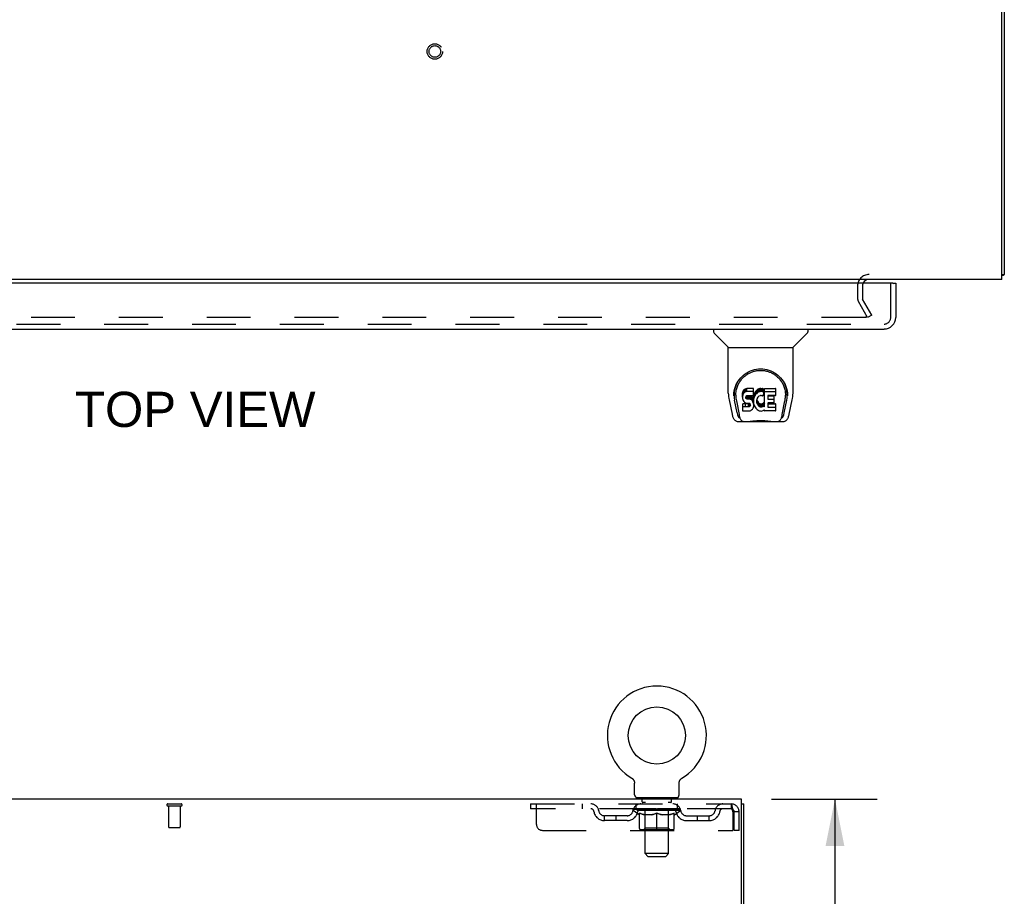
# Model space of a CAD drawing. Header units: inches. Extents: x 0 to 170, y 0 to 110.
# Tile 9 of 14: x 65 to 86, y 73 to 91. Entities that reach past the tile are written whole.
import ezdxf

# ---------------------------------------------------------------- set-up
doc = ezdxf.new("R2010")
doc.units = ezdxf.units.IN
doc.header["$LTSCALE"] = 9.35
doc.header["$MEASUREMENT"] = 0
doc.linetypes.add('HIDDEN', pattern=[0.2, 0.1, -0.1])
doc.layers.get('0').update_dxf_attribs({"linetype": 'CONTINUOUS'})
for name, color, linetype in [('DEFAULT_2', 8, 'HIDDEN'), ('DIMENSIONS', 7, 'CONTINUOUS'), ('DOOR_ASSEMBLY', 7, 'CONTINUOUS')]:
    doc.layers.add(name, color=color, linetype=linetype)
doc.styles.get("Standard").update_dxf_attribs({"font": 'arial.ttf'})
doc.dimstyles.new('DIMSTYLE_1', dxfattribs={"dimtxt": 0.75, "dimasz": 1, "dimexe": 0.09, "dimexo": 0.07, "dimgap": 0.0375, "dimtad": 0, "dimtih": 1, "dimtoh": 1, "dimzin": 4, "dimdsep": 46, "dimtxsty": 'Standard', "dimblk": '_FILLED', "dimblk1": '_FILLED', "dimblk2": '_FILLED', "dimcen": 0.09, "dimadec": 3, "dimazin": 1, "dimtfac": 1, "dimtdec": 3, "dimtofl": 0, "dimtmove": 0, "dimatfit": 3, "dimldrblk": '_FILLED', "dimfxl": 0, "dimtolj": 1, "dimtzin": 4, "dimarcsym": 0})

# ---------------------------------------------------------------- blocks, each defined once
blk = doc.blocks.new('_FILLED')
at = {"color": 0, "linetype": 'ByBlock'}
blk.add_solid([(0, 0), (-1, 0.2), (-1, -0.2)], dxfattribs=at)
blk = doc.blocks.new('*D9')
at = {"layer": 'DIMENSIONS', "color": 2, "linetype": 'Continuous'}
for p, q in [((80.899, 74.726), (83.149, 74.726)), ((82.249, 74.726), (82.249, 70.539)), ((82.249, 64.851), (82.249, 69.039)), ((79.511, 64.851), (83.149, 64.851))]:
    blk.add_line(p, q, dxfattribs=at)
for p, rotation in [((82.249, 74.726), 90), ((82.249, 64.851), 270)]:
    blk.add_blockref('_FILLED', p, dxfattribs=dict(at, rotation=rotation))
at = {"layer": 'DIMENSIONS', "color": 2, "linetype": 'Continuous', "insert": (82.249, 70.164), "char_height": 0.75, "width": 2.0381, "attachment_point": 2, "line_spacing_factor": 0.9}
blk.add_mtext('9.88', dxfattribs=at)

msp = doc.modelspace()

# ---------------------------------------------------------------- linework, layer by layer
at = {"color": 3, "linetype": 'Continuous'}
for p, q in [((85.803, 85.796), (85.803, 103.684)), ((85.855, 103.55), (85.855, 85.9)), ((85.803, 85.796), (51.657, 85.796)), ((80.259, 74.726), (46.113, 74.726)), ((80.259, 71.39), (80.259, 74.726)), ((80.311, 6.83), (80.311, 74.622))]:
    msp.add_line(p, q, dxfattribs=at)
at = {"color": 7, "linetype": 'Continuous'}
for p, q in [((85.803, 85.9), (85.855, 85.9)), ((77.921, 75.173), (77.921, 75.173)), ((77.921, 75.173), (77.924, 75.171)), ((77.924, 75.171), (77.928, 75.168)), ((77.928, 75.168), (77.931, 75.166)), ((77.931, 75.166), (77.935, 75.163)), ((77.935, 75.163), (77.938, 75.16)), ((77.938, 75.16), (77.941, 75.158)), ((77.941, 75.158), (77.945, 75.155)), ((77.945, 75.155), (77.948, 75.151)), ((77.948, 75.151), (77.951, 75.148)), ((77.951, 75.148), (77.953, 75.145)), ((77.953, 75.145), (77.956, 75.142)), ((77.956, 75.142), (77.959, 75.138)), ((77.959, 75.138), (77.961, 75.134)), ((77.961, 75.135), (77.963, 75.131)), ((77.963, 75.131), (77.966, 75.127)), ((77.966, 75.127), (77.968, 75.123)), ((77.968, 75.123), (77.97, 75.119)), ((77.97, 75.119), (77.972, 75.115)), ((77.971, 75.115), (77.973, 75.111)), ((77.973, 75.111), (77.975, 75.107)), ((77.975, 75.107), (77.976, 75.103)), ((77.976, 75.103), (77.977, 75.099)), ((77.977, 75.099), (77.978, 75.095)), ((77.978, 75.095), (77.979, 75.091)), ((77.979, 75.091), (77.98, 75.086)), ((77.982, 74.816), (77.982, 75.065)), ((78.932, 75.065), (78.932, 75.069)), ((78.932, 74.816), (78.932, 75.065)), ((78.934, 75.086), (78.935, 75.091)), ((78.935, 75.095), (78.937, 75.099)), ((78.935, 75.091), (78.935, 75.095)), ((78.937, 75.099), (78.938, 75.103)), ((78.938, 75.103), (78.939, 75.107)), ((78.939, 75.107), (78.941, 75.111)), ((78.941, 75.111), (78.942, 75.115)), ((78.942, 75.115), (78.944, 75.119)), ((78.944, 75.119), (78.946, 75.123)), ((78.946, 75.123), (78.948, 75.127)), ((78.948, 75.127), (78.95, 75.131)), ((78.95, 75.131), (78.953, 75.135)), ((78.953, 75.134), (78.955, 75.138)), ((78.955, 75.138), (78.958, 75.142)), ((78.958, 75.142), (78.961, 75.145)), ((78.961, 75.145), (78.963, 75.148)), ((78.963, 75.148), (78.966, 75.151)), ((78.966, 75.151), (78.969, 75.155)), ((78.969, 75.155), (78.972, 75.158)), ((78.972, 75.158), (78.976, 75.16)), ((78.976, 75.16), (78.979, 75.163)), ((78.979, 75.163), (78.983, 75.166)), ((78.982, 75.166), (78.986, 75.168)), ((78.986, 75.168), (78.99, 75.171)), ((78.986, 75.168), (78.988, 75.169)), ((78.99, 75.171), (78.993, 75.173)), ((78.993, 75.173), (78.993, 75.173)), ((78.019, 74.756), (78.019, 74.726)), ((78.894, 74.756), (78.019, 74.756)), ((78.894, 74.756), (78.894, 74.726)), ((80.259, 74.622), (80.311, 74.622))]:
    msp.add_line(p, q, dxfattribs=at)
at = {"color": 3, "linetype": 'Continuous'}
for points in [[(85.803, 85.881), (85.805, 85.881), (85.809, 85.882), (85.813, 85.883), (85.816, 85.884), (85.82, 85.885)], [(85.82, 85.885), (85.827, 85.886), (85.831, 85.887), (85.834, 85.888), (85.837, 85.888), (85.84, 85.889), (85.842, 85.89), (85.845, 85.891), (85.847, 85.892), (85.849, 85.893), (85.85, 85.893), (85.852, 85.894), (85.853, 85.896), (85.854, 85.897), (85.854, 85.898), (85.855, 85.899), (85.855, 85.9)]]:
    msp.add_lwpolyline(points, dxfattribs=at)
at = {"color": 7, "linetype": 'Continuous'}
for points in [[(77.98, 75.086), (77.981, 75.082), (77.981, 75.078), (77.982, 75.074), (77.982, 75.069), (77.982, 75.065)], [(77.982, 75.074), (77.982, 75.069), (77.982, 75.065)], [(78.932, 75.069), (78.932, 75.074), (78.933, 75.078), (78.933, 75.082), (78.934, 75.086)], [(78.932, 75.069), (78.932, 75.074), (78.933, 75.078), (78.933, 75.082), (78.934, 75.086)]]:
    msp.add_lwpolyline(points, dxfattribs=at)
msp.add_circle((78.457, 76.08), 0.609, dxfattribs=at)
at = {"color": 3, "linetype": 'Continuous'}
msp.add_arc((82.976, 85.654), 0.142, 90, 153.5225, dxfattribs=at)
at = {"color": 7, "linetype": 'Continuous'}
for centre, radius, start, end in [((78.457, 76.08), 1.054, 300.3993, 239.6007), ((78.042, 74.816), 0.06, 180, 270), ((78.872, 74.816), 0.06, 270, 360)]:
    msp.add_arc(centre, radius, start, end, dxfattribs=at)
at = {"layer": 'DEFAULT_2', "color": 8, "linetype": 'HIDDEN'}
for p, q in [((82.73, 85.654), (82.73, 85.392)), ((82.834, 85.654), (82.834, 85.392)), ((83.034, 85.036), (82.838, 85.376)), ((82.944, 84.984), (82.748, 85.324)), ((82.898, 84.984), (54.561, 84.984)), ((83.034, 85.036), (82.944, 84.984)), ((77.921, 75.173), (77.921, 75.173)), ((77.926, 75.169), (77.928, 75.168)), ((78.993, 75.173), (78.993, 75.173)), ((78.112, 74.756), (78.112, 74.726)), ((78.147, 74.666), (78.147, 74.746)), ((78.216, 74.656), (78.157, 74.656)), ((78.208, 73.566), (78.208, 74.646)), ((78.757, 74.656), (78.698, 74.656)), ((78.706, 73.566), (78.706, 74.646)), ((78.767, 74.666), (78.767, 74.746)), ((78.802, 74.756), (78.802, 74.726)), ((68.044, 74.622), (68.328, 74.622)), ((68.044, 74.579), (68.328, 74.579)), ((68.062, 74.579), (68.062, 74.132)), ((68.31, 74.579), (68.31, 74.132)), ((75.769, 74.622), (75.769, 74.518)), ((75.769, 74.622), (80.04, 74.622)), ((80.04, 74.518), (75.769, 74.518)), ((75.894, 74.185), (75.894, 74.622)), ((76.869, 74.622), (76.869, 74.518)), ((77.951, 74.481), (77.951, 74.518)), ((78.963, 74.481), (77.951, 74.481)), ((78.078, 74.392), (77.951, 74.481)), ((77.958, 74.513), (77.958, 74.518)), ((77.965, 74.51), (77.965, 74.513)), ((77.965, 74.51), (78.949, 74.51)), ((77.972, 74.51), (77.972, 74.513)), ((77.973, 74.51), (77.973, 74.513)), ((77.981, 74.513), (77.981, 74.518)), ((77.994, 74.51), (77.994, 74.513)), ((77.996, 74.51), (77.996, 74.513)), ((78.019, 74.518), (78.019, 74.622)), ((78.019, 74.513), (78.019, 74.518)), ((78.03, 74.51), (78.03, 74.513)), ((78.032, 74.51), (78.032, 74.513)), ((78.196, 74.513), (78.035, 74.513)), ((78.069, 74.513), (78.069, 74.518)), ((78.07, 74.51), (78.07, 74.513)), ((78.071, 74.51), (78.071, 74.513)), ((78.073, 74.51), (78.073, 74.513)), ((78.079, 74.51), (78.079, 74.513)), ((78.079, 74.51), (78.079, 74.513)), ((78.082, 74.51), (78.082, 74.513)), ((78.084, 74.51), (78.084, 74.514)), ((78.086, 74.102), (78.086, 74.426)), ((78.088, 74.51), (78.088, 74.513)), ((78.099, 74.51), (78.099, 74.513)), ((78.114, 74.51), (78.114, 74.515)), ((78.114, 74.51), (78.114, 74.513)), ((78.13, 74.51), (78.13, 74.513)), ((78.13, 74.51), (78.13, 74.513)), ((78.132, 74.513), (78.132, 74.518)), ((78.139, 74.51), (78.139, 74.513)), ((78.143, 74.51), (78.143, 74.513)), ((78.15, 74.51), (78.15, 74.513)), ((78.159, 74.51), (78.159, 74.516)), ((78.171, 74.51), (78.171, 74.513)), ((78.174, 74.51), (78.174, 74.513)), ((78.196, 74.51), (78.196, 74.513)), ((78.249, 74.513), (78.2, 74.513)), ((78.204, 74.513), (78.204, 74.518)), ((78.207, 74.104), (78.207, 74.479)), ((78.209, 74.51), (78.209, 74.513)), ((78.213, 74.51), (78.213, 74.513)), ((78.218, 74.51), (78.218, 74.517)), ((78.221, 74.51), (78.221, 74.513)), ((78.23, 74.51), (78.23, 74.513)), ((78.249, 74.51), (78.249, 74.513)), ((78.309, 74.513), (78.262, 74.513)), ((78.278, 74.51), (78.278, 74.513)), ((78.284, 74.513), (78.284, 74.518)), ((78.287, 74.51), (78.287, 74.513)), ((78.289, 74.51), (78.289, 74.518)), ((78.291, 74.51), (78.291, 74.513)), ((78.297, 74.51), (78.297, 74.513)), ((78.309, 74.51), (78.309, 74.513)), ((78.373, 74.513), (78.33, 74.513)), ((78.34, 74.51), (78.34, 74.513)), ((78.365, 74.513), (78.457, 74.518)), ((78.369, 74.513), (78.369, 74.518)), ((78.369, 74.513), (78.369, 74.518)), ((78.369, 74.518), (78.369, 74.518)), ((78.369, 74.51), (78.369, 74.513)), ((78.373, 74.51), (78.373, 74.513)), ((78.373, 74.51), (78.373, 74.513)), ((78.374, 74.51), (78.374, 74.513)), ((78.44, 74.513), (78.402, 74.513)), ((78.406, 74.51), (78.406, 74.513)), ((78.44, 74.51), (78.44, 74.513)), ((78.455, 74.513), (78.455, 74.513)), ((78.455, 74.51), (78.455, 74.513)), ((78.455, 74.51), (78.455, 74.513)), ((78.457, 74.513), (78.457, 74.518)), ((78.457, 74.072), (78.457, 74.427)), ((78.459, 74.51), (78.459, 74.513)), ((78.459, 74.51), (78.459, 74.513)), ((78.459, 74.513), (78.459, 74.513)), ((78.461, 74.513), (78.512, 74.513)), ((78.474, 74.51), (78.474, 74.513)), ((78.486, 74.513), (78.486, 74.517)), ((78.486, 74.517), (78.548, 74.513)), ((78.503, 74.513), (78.503, 74.516)), ((78.508, 74.51), (78.508, 74.513)), ((78.54, 74.51), (78.54, 74.513)), ((78.54, 74.51), (78.54, 74.513)), ((78.541, 74.51), (78.541, 74.513)), ((78.541, 74.513), (78.584, 74.513)), ((78.544, 74.513), (78.544, 74.518)), ((78.544, 74.518), (78.545, 74.518)), ((78.544, 74.51), (78.544, 74.513)), ((78.545, 74.513), (78.545, 74.518)), ((78.574, 74.51), (78.574, 74.513)), ((78.605, 74.51), (78.605, 74.513)), ((78.605, 74.513), (78.652, 74.513)), ((78.617, 74.51), (78.617, 74.513)), ((78.623, 74.51), (78.623, 74.513)), ((78.625, 74.51), (78.625, 74.518)), ((78.627, 74.51), (78.627, 74.513)), ((78.63, 74.513), (78.63, 74.518)), ((78.636, 74.51), (78.636, 74.513)), ((78.665, 74.51), (78.665, 74.513)), ((78.665, 74.513), (78.714, 74.513)), ((78.684, 74.51), (78.684, 74.513)), ((78.693, 74.51), (78.693, 74.513)), ((78.696, 74.51), (78.696, 74.517)), ((78.701, 74.51), (78.701, 74.513)), ((78.705, 74.51), (78.705, 74.513)), ((78.707, 74.104), (78.707, 74.479)), ((78.71, 74.513), (78.71, 74.518)), ((78.718, 74.51), (78.718, 74.513)), ((78.718, 74.513), (78.879, 74.513)), ((78.74, 74.51), (78.74, 74.513)), ((78.742, 74.51), (78.742, 74.513)), ((78.755, 74.51), (78.755, 74.516)), ((78.764, 74.51), (78.764, 74.513)), ((78.771, 74.51), (78.771, 74.513)), ((78.775, 74.51), (78.775, 74.513)), ((78.782, 74.513), (78.782, 74.518)), ((78.783, 74.51), (78.783, 74.513)), ((78.784, 74.51), (78.784, 74.513)), ((78.8, 74.51), (78.8, 74.515)), ((78.8, 74.51), (78.8, 74.513)), ((78.815, 74.51), (78.815, 74.513)), ((78.826, 74.51), (78.826, 74.513)), ((78.827, 74.102), (78.827, 74.426)), ((78.829, 74.51), (78.829, 74.514)), ((78.832, 74.51), (78.832, 74.513)), ((78.835, 74.51), (78.835, 74.513)), ((78.835, 74.51), (78.835, 74.513)), ((78.836, 74.392), (78.963, 74.481)), ((78.841, 74.51), (78.841, 74.513)), ((78.843, 74.51), (78.843, 74.513)), ((78.844, 74.51), (78.844, 74.513)), ((78.845, 74.513), (78.845, 74.518)), ((78.882, 74.51), (78.882, 74.513)), ((78.884, 74.51), (78.884, 74.513)), ((78.894, 74.518), (78.894, 74.622)), ((78.895, 74.513), (78.895, 74.518)), ((78.918, 74.51), (78.918, 74.513)), ((78.92, 74.51), (78.92, 74.513)), ((78.933, 74.513), (78.933, 74.518)), ((78.941, 74.51), (78.941, 74.513)), ((78.941, 74.51), (78.941, 74.513)), ((78.949, 74.51), (78.949, 74.513)), ((78.955, 74.513), (78.955, 74.518)), ((78.963, 74.481), (78.963, 74.518)), ((80.04, 74.622), (80.04, 74.518)), ((80.042, 74.621), (80.04, 74.622)), ((80.073, 74.455), (80.073, 74.06)), ((80.103, 74.06), (80.103, 74.455)), ((80.207, 74.455), (80.103, 74.455)), ((80.207, 74.06), (80.207, 74.455)), ((77.342, 74.267), (77.342, 74.371)), ((77.825, 74.371), (77.342, 74.371)), ((77.825, 74.267), (77.342, 74.267)), ((77.592, 74.267), (77.592, 74.371)), ((78.078, 74.392), (78.086, 74.392)), ((78.344, 74.392), (78.2, 74.392)), ((78.714, 74.392), (78.57, 74.392)), ((78.827, 74.392), (78.836, 74.392)), ((79.089, 74.371), (79.572, 74.371)), ((79.089, 74.267), (79.572, 74.267)), ((79.322, 74.267), (79.322, 74.371)), ((79.572, 74.267), (79.572, 74.371)), ((68.072, 74.122), (68.3, 74.122)), ((76.019, 74.06), (80.073, 74.06)), ((78.798, 74.072), (78.116, 74.072)), ((78.207, 74.104), (78.175, 74.072)), ((78.707, 74.104), (78.207, 74.104)), ((78.707, 74.104), (78.739, 74.072)), ((80.207, 74.06), (80.103, 74.06)), ((78.706, 73.566), (78.208, 73.566)), ((78.268, 73.506), (78.208, 73.566)), ((78.268, 73.506), (78.646, 73.506)), ((78.646, 73.506), (78.706, 73.566))]:
    msp.add_line(p, q, dxfattribs=at)
for points in [[(82.918, 85.001), (82.918, 85.001), (82.918, 84.999), (82.918, 84.997), (82.917, 84.995), (82.916, 84.994), (82.915, 84.992), (82.914, 84.991), (82.913, 84.989), (82.911, 84.988), (82.91, 84.987), (82.908, 84.986), (82.906, 84.985), (82.904, 84.985), (82.902, 84.984), (82.9, 84.984), (82.898, 84.984)], [(82.916, 85.009), (82.917, 85.007), (82.918, 85.006), (82.918, 85.004), (82.918, 85.002), (82.918, 85.001)], [(78.2, 74.392), (78.182, 74.396), (78.163, 74.4), (78.144, 74.405), (78.125, 74.411), (78.106, 74.418), (78.086, 74.426)], [(78.086, 74.426), (78.107, 74.418), (78.127, 74.411), (78.147, 74.405), (78.167, 74.4), (78.187, 74.395), (78.206, 74.392)], [(78.336, 74.392), (78.356, 74.395), (78.376, 74.4), (78.396, 74.405), (78.416, 74.412), (78.436, 74.419), (78.457, 74.427)], [(78.457, 74.425), (78.438, 74.418), (78.418, 74.411), (78.4, 74.405), (78.381, 74.4), (78.362, 74.395), (78.344, 74.392)], [(78.457, 74.427), (78.478, 74.419), (78.498, 74.412), (78.518, 74.405), (78.538, 74.4), (78.558, 74.395), (78.578, 74.392)], [(78.57, 74.392), (78.551, 74.396), (78.533, 74.4), (78.514, 74.405), (78.495, 74.411), (78.476, 74.418), (78.457, 74.425)], [(78.708, 74.392), (78.727, 74.395), (78.747, 74.4), (78.767, 74.405), (78.787, 74.411), (78.807, 74.419), (78.827, 74.426)], [(78.827, 74.426), (78.808, 74.418), (78.789, 74.411), (78.77, 74.405), (78.751, 74.4), (78.732, 74.396), (78.714, 74.392)], [(80.047, 74.515), (80.045, 74.517), (80.042, 74.518), (80.04, 74.518)], [(80.042, 74.621), (80.045, 74.618), (80.047, 74.613), (80.049, 74.606), (80.052, 74.597), (80.054, 74.586), (80.056, 74.573), (80.059, 74.559), (80.061, 74.544), (80.064, 74.528), (80.066, 74.51), (80.068, 74.492), (80.071, 74.474), (80.073, 74.455)], [(80.047, 74.515), (80.049, 74.512), (80.052, 74.509), (80.054, 74.505), (80.056, 74.5), (80.059, 74.495), (80.061, 74.489), (80.064, 74.483), (80.066, 74.476), (80.068, 74.469), (80.071, 74.462), (80.073, 74.455)]]:
    msp.add_lwpolyline(points, dxfattribs=at)
for radius in [0.164, 0.124]:
    msp.add_circle((73.73, 90.65), radius, dxfattribs=at)
for centre, radius, start, end in [((82.976, 85.654), 0.246, 90, 180), ((82.976, 85.654), 0.142, 153.5225, 180), ((82.867, 85.392), 0.137, 180, 210), ((82.867, 85.392), 0.033, 180, 210), ((78.137, 74.746), 0.01, 0, 90), ((78.157, 74.666), 0.01, 180, 270), ((78.198, 74.646), 0.01, 0, 90), ((78.716, 74.646), 0.01, 90, 180), ((78.757, 74.666), 0.01, 270, 360), ((78.777, 74.746), 0.01, 90, 180), ((68.044, 74.601), 0.0215, 90, 270), ((68.328, 74.601), 0.0215, 270, 90), ((77.053, 74.455), 0.167, 8.0716, 90), ((77.054, 74.456), 0.0625, 7.9863, 90), ((77.342, 74.496), 0.229, 187.9863, 270), ((77.342, 74.496), 0.125, 188.0716, 270), ((77.825, 74.496), 0.125, 270, 351.9284), ((77.825, 74.496), 0.229, 270, 352.0137), ((78.114, 74.455), 0.167, 90, 171.9284), ((78.114, 74.456), 0.0625, 90, 172.0137), ((78.175, 74.479), 0.0318, 0, 90), ((78.739, 74.479), 0.0318, 90, 180), ((78.799, 74.455), 0.167, 8.0716, 90), ((78.8, 74.456), 0.0625, 7.9863, 90), ((79.089, 74.496), 0.229, 187.9863, 270), ((79.089, 74.496), 0.125, 188.0716, 270), ((79.572, 74.496), 0.125, 270, 351.9284), ((79.572, 74.496), 0.229, 270, 352.0137), ((79.861, 74.455), 0.167, 90, 171.9284), ((79.86, 74.456), 0.0625, 90, 172.0137), ((80.04, 74.455), 0.167, 0, 90), ((80.04, 74.455), 0.063, 0, 90), ((68.072, 74.132), 0.01, 180, 270), ((68.3, 74.132), 0.01, 270, 360), ((76.019, 74.185), 0.125, 180, 270), ((78.116, 74.102), 0.0296, 180, 270), ((78.798, 74.102), 0.0296, 270, 360)]:
    msp.add_arc(centre, radius, start, end, dxfattribs=at)
for centre, major_axis, ratio, start_param, end_param in [((78.457, 74.518), (0.506, 0.005), 0.05963, 2.96643, 3.140963), ((77.935, 74.509), (0.158, 0), 0.060556, 0.430652, 1.470503), ((78.457, 74.518), (0.506, 0), 0.060556, -3.141593, -2.96706), ((77.935, 74.503), (0.158, 0.002), 0.05963, 1.376596, 1.469874), ((78.457, 74.518), (0.506, 0.011), 0.05688, 2.791345, 2.965878), ((77.915, 74.509), (0.158, 0.002), 0.05963, 0.25549, 1.295341), ((77.97, 74.509), (0.158, -0.002), 0.05963, 0.605815, 1.645666), ((78.457, 74.518), (0.506, -0.005), 0.05963, -2.96643, -2.791898), ((77.97, 74.503), (0.158, 0), 0.060556, 1.551758, 1.645036), ((77.915, 74.503), (0.158, 0.003), 0.05688, 1.20151, 1.294789), ((77.971, 74.505), (0.131, 0.001), 0.05963, 1.065228, 1.614276), ((77.955, 74.505), (0.131, 0.003), 0.05688, 0.890143, 1.43919), ((78.002, 74.505), (0.131, 0), 0.060556, 1.240391, 1.789438), ((78.457, 74.518), (0.506, 0.015), 0.052395, 2.616403, 2.790936), ((77.912, 74.509), (0.158, 0.003), 0.05688, 0.080405, 1.120256), ((78.02, 74.509), (0.158, -0.003), 0.05688, 0.7809, 1.820751), ((78.457, 74.518), (0.506, -0.011), 0.05688, -2.791345, -2.616812), ((78.02, 74.503), (0.158, -0.002), 0.05963, 1.72692, 1.820198), ((77.912, 74.503), (0.158, 0.005), 0.052395, 1.026568, 1.119847), ((77.955, 74.505), (0.131, 0.004), 0.052395, 0.715201, 1.264248), ((78.046, 74.505), (0.131, -0.001), 0.05963, 1.415553, 1.9646), ((78.457, 74.518), (0.506, 0.02), 0.046319, 2.441654, 2.616187), ((78.084, 74.509), (0.158, -0.005), 0.052395, 0.955842, 1.995693), ((77.926, 74.509), (0.158, 0.005), 0.052395, -0.094537, 0.945314), ((78.457, 74.518), (0.506, -0.015), 0.052395, -2.616403, -2.44187), ((78.084, 74.503), (0.158, -0.003), 0.05688, 1.902006, 1.995284), ((77.926, 74.503), (0.158, 0.006), 0.046319, 0.851819, 0.945098), ((77.97, 74.505), (0.131, 0.005), 0.046319, 0.540452, 1.089499), ((78.103, 74.505), (0.131, -0.003), 0.05688, 1.590638, 2.139686), ((78.457, 74.518), (0.506, 0.024), 0.038841, 2.267123, 2.441656), ((78.158, 74.509), (0.158, -0.006), 0.046319, 1.130591, 2.170442), ((77.956, 74.509), (0.158, 0.006), 0.046319, -0.269286, 0.770565), ((78.457, 74.518), (0.506, -0.02), 0.046319, -2.441654, -2.267121), ((78.158, 74.503), (0.158, -0.005), 0.052395, 2.076947, 2.170226), ((77.956, 74.503), (0.158, 0.007), 0.038841, 0.677289, 0.770567), ((77.999, 74.505), (0.131, 0.006), 0.038841, 0.365921, 0.914969), ((78.171, 74.505), (0.131, -0.004), 0.052395, 1.76558, 2.314627), ((78.457, 74.518), (0.506, 0.027), 0.030195, 2.09281, 2.267343), ((78.242, 74.509), (0.158, -0.007), 0.038841, 1.305122, 2.344973), ((78.001, 74.509), (0.158, 0.007), 0.038841, -0.443817, 0.596034), ((78.457, 74.518), (0.506, -0.024), 0.038841, -2.267123, -2.092591), ((78.242, 74.503), (0.158, -0.006), 0.046319, 2.251696, 2.344975), ((78.001, 74.503), (0.158, 0.008), 0.030195, 0.502975, 0.596254), ((78.043, 74.505), (0.131, 0.007), 0.030195, 0.191608, 0.740655), ((78.247, 74.505), (0.131, -0.005), 0.046319, 1.940329, 2.489376), ((78.059, 74.509), (0.158, 0.008), 0.030195, -0.61813, 0.421721), ((78.457, 74.518), (0.506, 0.029), 0.020645, 1.918687, 2.09322), ((78.332, 74.509), (0.158, -0.008), 0.030195, 1.479435, 2.519286), ((78.457, 74.518), (0.506, -0.027), 0.030195, -2.09281, -1.918277), ((78.332, 74.503), (0.158, -0.007), 0.038841, 2.426227, 2.519505), ((78.059, 74.503), (0.158, 0.009), 0.020645, 0.328852, 0.422131), ((78.099, 74.505), (0.131, 0.007), 0.020645, 0.017485, 0.566532), ((78.33, 74.505), (0.131, -0.006), 0.038841, 2.11486, 2.663907), ((78.13, 74.509), (0.158, 0.009), 0.020645, -0.792253, 0.247598), ((78.457, 74.518), (0.506, 0.03), 0.010478, 1.744704, 1.919237), ((78.426, 74.509), (0.158, -0.009), 0.020645, 1.653558, 2.693409), ((78.457, 74.518), (0.506, -0.029), 0.020645, -1.918687, -1.744154), ((78.426, 74.503), (0.158, -0.008), 0.030195, 2.60054, 2.693819), ((78.13, 74.503), (0.158, 0.009), 0.010478, 0.154869, 0.248148), ((78.165, 74.505), (0.131, 0.008), 0.010478, 6.126688, 6.675735), ((78.416, 74.505), (0.131, -0.007), 0.030195, 2.289173, 2.83822), ((78.211, 74.509), (0.158, 0.009), 0.010478, -0.966236, -0.000846), ((78.521, 74.509), (0.158, -0.009), 0.010478, 1.827541, 2.867392), ((78.457, 74.518), (0.506, -0.03), 0.010478, -1.744704, -1.563007), ((78.521, 74.503), (0.158, -0.009), 0.020645, 2.774664, 2.867942), ((78.504, 74.505), (0.131, -0.007), 0.020645, 2.463296, 3.012344), ((78.392, 74.509), (0.158, 0.009), 0.010478, 0.274201, 1.314052), ((78.324, 74.505), (0.131, 0.008), 0.010478, -0.000483, 0.504314), ((78.299, 74.503), (0.158, 0.009), 0.010478, 0.099668, 0.192946), ((78.457, 74.518), (0.506, 0.03), 0.010478, -1.571421, -1.396888), ((78.615, 74.503), (0.158, -0.009), 0.010478, 2.74231, 2.948646), ((78.59, 74.505), (0.131, -0.008), 0.010478, 2.637279, 3.14189), ((78.487, 74.509), (0.158, 0.009), 0.020645, 0.448184, 1.488034), ((78.41, 74.505), (0.131, 0.007), 0.020645, 0.129249, 0.678296), ((78.392, 74.503), (0.158, 0.009), 0.020645, 0.273651, 0.366929), ((78.703, 74.509), (0.158, -0.009), 0.010478, -3.140747, -2.175357), ((78.457, 74.518), (0.506, 0.029), 0.020645, -1.397439, -1.222906), ((78.457, 74.518), (0.506, -0.03), 0.010478, 1.222355, 1.396888), ((78.582, 74.509), (0.158, 0.008), 0.030195, 0.622307, 1.662158), ((78.498, 74.505), (0.131, 0.007), 0.030195, 0.303372, 0.852419), ((78.748, 74.505), (0.131, -0.008), 0.010478, 2.749043, 3.29809), ((78.784, 74.509), (0.158, -0.009), 0.020645, 2.893995, 3.933846), ((78.487, 74.503), (0.158, 0.008), 0.030195, 0.447774, 0.541052), ((78.784, 74.503), (0.158, -0.009), 0.010478, 2.893445, 2.986723), ((78.457, 74.518), (0.506, 0.027), 0.030195, -1.223315, -1.048783), ((78.457, 74.518), (0.506, -0.029), 0.020645, 1.048373, 1.222906), ((78.672, 74.509), (0.158, 0.007), 0.038841, 0.79662, 1.836471), ((78.584, 74.505), (0.131, 0.006), 0.038841, 0.477686, 1.026733), ((78.815, 74.505), (0.131, -0.007), 0.020645, 2.57506, 3.124108), ((78.854, 74.509), (0.158, -0.008), 0.030195, 2.719872, 3.759723), ((78.756, 74.509), (0.158, 0.006), 0.046319, 0.971151, 2.011002), ((78.582, 74.503), (0.158, 0.007), 0.038841, 0.622087, 0.715366), ((78.854, 74.503), (0.158, -0.009), 0.020645, 2.719462, 2.812741), ((78.457, 74.518), (0.506, 0.024), 0.038841, -1.049002, -0.874469), ((78.457, 74.518), (0.506, -0.027), 0.030195, 0.87425, 1.048783), ((78.667, 74.505), (0.131, 0.005), 0.046319, 0.652216, 1.201263), ((78.83, 74.509), (0.158, 0.005), 0.052395, 1.1459, 2.185751), ((78.871, 74.505), (0.131, -0.007), 0.030195, 2.400937, 2.949985), ((78.913, 74.509), (0.158, -0.007), 0.038841, 2.545558, 3.585409), ((78.743, 74.505), (0.131, 0.004), 0.052395, 0.826965, 1.376012), ((78.672, 74.503), (0.158, 0.006), 0.046319, 0.796618, 0.889896), ((78.913, 74.503), (0.158, -0.008), 0.030195, 2.545339, 2.638617), ((78.894, 74.509), (0.158, 0.003), 0.05688, 1.320842, 2.360692), ((78.457, 74.518), (0.506, 0.02), 0.046319, -0.874471, -0.699939), ((78.457, 74.518), (0.506, -0.024), 0.038841, 0.699936, 0.874469), ((78.958, 74.509), (0.158, -0.006), 0.046319, 2.371028, 3.410879), ((78.915, 74.505), (0.131, -0.006), 0.038841, 2.226624, 2.775671), ((78.944, 74.509), (0.158, 0.002), 0.05963, 1.495927, 2.535778), ((78.811, 74.505), (0.131, 0.003), 0.05688, 1.001907, 1.550954), ((78.988, 74.509), (0.158, -0.005), 0.052395, 2.196279, 3.23613), ((78.756, 74.503), (0.158, 0.005), 0.052395, 0.971367, 1.064645), ((78.944, 74.505), (0.131, -0.005), 0.046319, 2.052093, 2.601141), ((78.979, 74.509), (0.158, 0), 0.060556, 1.671089, 2.71094), ((78.958, 74.503), (0.158, -0.007), 0.038841, 2.371026, 2.464304), ((79.001, 74.509), (0.158, -0.003), 0.05688, 2.021337, 3.061188), ((78.457, 74.518), (0.506, 0.015), 0.052395, -0.699723, -0.52519), ((78.457, 74.518), (0.506, -0.02), 0.046319, 0.525406, 0.699939), ((78.998, 74.509), (0.158, -0.002), 0.05963, 1.846251, 2.886102), ((78.868, 74.505), (0.131, 0.001), 0.05963, 1.176993, 1.72604), ((78.959, 74.505), (0.131, -0.004), 0.052395, 1.877344, 2.426392), ((78.912, 74.505), (0.131, 0), 0.060556, 1.352155, 1.901202), ((78.959, 74.505), (0.131, -0.003), 0.05688, 1.702402, 2.25145), ((78.943, 74.505), (0.131, -0.001), 0.05963, 1.527317, 2.076364), ((78.83, 74.503), (0.158, 0.003), 0.05688, 1.146309, 1.239587), ((78.988, 74.503), (0.158, -0.006), 0.046319, 2.196495, 2.289773), ((78.457, 74.518), (0.506, 0.011), 0.05688, -0.524781, -0.350248), ((78.457, 74.518), (0.506, -0.015), 0.052395, 0.350657, 0.52519), ((78.894, 74.503), (0.158, 0.002), 0.05963, 1.321394, 1.414673), ((79.001, 74.503), (0.158, -0.005), 0.052395, 2.021746, 2.115024), ((78.457, 74.518), (0.506, 0.005), 0.05963, -0.349695, -0.175162), ((78.457, 74.518), (0.506, -0.011), 0.05688, 0.175715, 0.350248), ((78.944, 74.503), (0.158, 0), 0.060556, 1.496556, 1.589835), ((78.998, 74.503), (0.158, -0.003), 0.05688, 1.846804, 1.940083), ((78.979, 74.503), (0.158, -0.002), 0.05963, 1.671719, 1.764997), ((78.457, 74.518), (0.506, 0), 0.060556, -0.174533, 0), ((78.457, 74.518), (0.506, -0.005), 0.05963, 0.000629, 0.175162)]:
    msp.add_ellipse(centre, major_axis=major_axis, ratio=ratio, start_param=start_param, end_param=end_param, dxfattribs=at)
at = {"layer": 'DOOR_ASSEMBLY', "color": 3, "linetype": 'Continuous'}
for p, q in [((83.48, 85.717), (53.647, 85.717)), ((83.542, 85.717), (83.542, 84.985)), ((53.601, 84.738), (83.296, 84.738))]:
    msp.add_line(p, q, dxfattribs=at)
at = {"layer": 'DOOR_ASSEMBLY', "color": 8, "linetype": 'HIDDEN'}
for p, q in [((83.438, 84.985), (83.438, 85.717)), ((53.601, 84.842), (83.296, 84.842))]:
    msp.add_line(p, q, dxfattribs=at)
at = {"layer": 'DOOR_ASSEMBLY', "color": 7, "linetype": 'Continuous'}
for p, q in [((83.48, 85.717), (83.542, 85.717)), ((79.663, 84.738), (79.663, 84.676)), ((81.671, 84.738), (81.671, 84.676)), ((79.973, 84.351), (79.675, 84.648)), ((81.362, 84.351), (81.66, 84.648)), ((79.978, 84.345), (81.356, 84.345)), ((79.978, 83.373), (79.978, 84.345)), ((81.356, 83.374), (81.356, 84.345)), ((80.311, 83.442), (80.297, 83.422)), ((80.32, 83.45), (80.311, 83.442)), ((80.311, 83.375), (80.311, 83.442)), ((80.329, 83.456), (80.32, 83.45)), ((80.32, 83.383), (80.32, 83.45)), ((80.351, 83.466), (80.329, 83.456)), ((80.329, 83.39), (80.329, 83.456)), ((80.374, 83.474), (80.351, 83.466)), ((80.351, 83.399), (80.351, 83.466)), ((80.514, 83.474), (80.374, 83.474)), ((80.374, 83.407), (80.374, 83.474)), ((80.515, 83.431), (80.514, 83.474)), ((80.514, 83.407), (80.514, 83.474)), ((80.591, 83.443), (80.575, 83.428)), ((80.61, 83.456), (80.591, 83.443)), ((80.591, 83.376), (80.591, 83.443)), ((80.63, 83.465), (80.61, 83.456)), ((80.61, 83.389), (80.61, 83.456)), ((80.652, 83.47), (80.63, 83.465)), ((80.63, 83.398), (80.63, 83.465)), ((80.674, 83.472), (80.652, 83.47)), ((80.652, 83.403), (80.652, 83.47)), ((80.674, 83.472), (80.697, 83.472)), ((80.674, 83.405), (80.674, 83.472)), ((80.708, 83.47), (80.697, 83.472)), ((80.697, 83.405), (80.697, 83.472)), ((80.718, 83.467), (80.708, 83.47)), ((80.708, 83.403), (80.708, 83.47)), ((80.737, 83.455), (80.718, 83.467)), ((80.718, 83.4), (80.718, 83.467)), ((80.737, 83.455), (80.737, 83.388)), ((80.739, 83.451), (80.739, 83.388)), ((80.747, 83.471), (80.984, 83.471)), ((80.747, 83.08), (80.747, 83.471)), ((80.988, 83.326), (80.988, 83.467)), ((79.993, 83.23), (80.058, 82.925)), ((80.096, 83.318), (80.096, 83.318)), ((80.104, 83.405), (80.102, 83.341)), ((80.14, 83.331), (80.14, 83.308)), ((80.283, 83.376), (80.281, 83.353)), ((80.281, 83.286), (80.281, 83.353)), ((80.283, 83.31), (80.281, 83.286)), ((80.281, 83.286), (80.282, 83.262)), ((80.282, 83.262), (80.286, 83.239)), ((80.288, 83.4), (80.283, 83.376)), ((80.283, 83.31), (80.283, 83.376)), ((80.288, 83.333), (80.283, 83.31)), ((80.286, 83.239), (80.294, 83.216)), ((80.297, 83.422), (80.288, 83.4)), ((80.288, 83.333), (80.288, 83.4)), ((80.297, 83.355), (80.288, 83.333)), ((80.297, 83.355), (80.297, 83.422)), ((80.311, 83.375), (80.297, 83.355)), ((80.32, 83.383), (80.311, 83.375)), ((80.329, 83.39), (80.32, 83.383)), ((80.351, 83.399), (80.329, 83.39)), ((80.374, 83.407), (80.351, 83.399)), ((80.352, 83.274), (80.353, 83.289)), ((80.353, 83.267), (80.352, 83.274)), ((80.353, 83.289), (80.355, 83.304)), ((80.353, 83.267), (80.353, 83.289)), ((80.355, 83.26), (80.353, 83.267)), ((80.355, 83.304), (80.358, 83.311)), ((80.355, 83.26), (80.355, 83.304)), ((80.36, 83.254), (80.355, 83.26)), ((80.358, 83.311), (80.364, 83.316)), ((80.36, 83.254), (80.36, 83.312)), ((80.366, 83.249), (80.36, 83.254)), ((80.364, 83.316), (80.378, 83.32)), ((80.366, 83.316), (80.365, 83.316)), ((80.38, 83.312), (80.366, 83.316)), ((80.366, 83.249), (80.366, 83.316)), ((80.38, 83.245), (80.366, 83.249)), ((80.514, 83.407), (80.374, 83.407)), ((80.378, 83.32), (80.393, 83.321)), ((80.404, 83.313), (80.38, 83.312)), ((80.38, 83.245), (80.38, 83.312)), ((80.404, 83.246), (80.38, 83.245)), ((80.393, 83.321), (80.506, 83.321)), ((80.428, 83.311), (80.404, 83.313)), ((80.404, 83.246), (80.404, 83.313)), ((80.428, 83.245), (80.404, 83.246)), ((80.452, 83.306), (80.428, 83.311)), ((80.428, 83.245), (80.428, 83.311)), ((80.452, 83.24), (80.428, 83.245)), ((80.463, 83.301), (80.452, 83.306)), ((80.452, 83.24), (80.452, 83.306)), ((80.463, 83.235), (80.452, 83.24)), ((80.473, 83.295), (80.463, 83.301)), ((80.463, 83.235), (80.463, 83.301)), ((80.473, 83.228), (80.463, 83.235)), ((80.49, 83.278), (80.473, 83.295)), ((80.473, 83.228), (80.473, 83.295)), ((80.49, 83.211), (80.473, 83.228)), ((80.503, 83.258), (80.49, 83.278)), ((80.49, 83.211), (80.49, 83.278)), ((80.512, 83.236), (80.503, 83.258)), ((80.503, 83.191), (80.503, 83.258)), ((80.506, 83.321), (80.512, 83.322)), ((80.512, 83.322), (80.513, 83.327)), ((80.513, 83.232), (80.512, 83.236)), ((80.512, 83.169), (80.512, 83.236)), ((80.513, 83.327), (80.515, 83.34)), ((80.518, 83.31), (80.513, 83.265)), ((80.513, 83.198), (80.513, 83.265)), ((80.518, 83.243), (80.513, 83.198)), ((80.515, 83.364), (80.514, 83.407)), ((80.515, 83.364), (80.515, 83.431)), ((80.515, 83.34), (80.515, 83.364)), ((80.522, 83.331), (80.518, 83.31)), ((80.518, 83.243), (80.518, 83.31)), ((80.522, 83.265), (80.518, 83.243)), ((80.528, 83.353), (80.522, 83.331)), ((80.522, 83.265), (80.522, 83.331)), ((80.528, 83.286), (80.522, 83.265)), ((80.537, 83.374), (80.528, 83.353)), ((80.528, 83.286), (80.528, 83.353)), ((80.537, 83.307), (80.528, 83.286)), ((80.547, 83.393), (80.537, 83.374)), ((80.537, 83.307), (80.537, 83.374)), ((80.547, 83.326), (80.537, 83.307)), ((80.56, 83.411), (80.547, 83.393)), ((80.547, 83.326), (80.547, 83.393)), ((80.56, 83.344), (80.547, 83.326)), ((80.575, 83.428), (80.56, 83.411)), ((80.56, 83.344), (80.56, 83.411)), ((80.575, 83.361), (80.56, 83.344)), ((80.575, 83.361), (80.575, 83.428)), ((80.591, 83.376), (80.575, 83.361)), ((80.587, 83.241), (80.583, 83.214)), ((80.586, 83.233), (80.587, 83.228)), ((80.59, 83.253), (80.587, 83.241)), ((80.587, 83.228), (80.597, 83.203)), ((80.587, 83.161), (80.587, 83.228)), ((80.596, 83.265), (80.59, 83.253)), ((80.61, 83.389), (80.591, 83.376)), ((80.61, 83.288), (80.596, 83.265)), ((80.63, 83.398), (80.61, 83.389)), ((80.619, 83.299), (80.61, 83.288)), ((80.629, 83.306), (80.619, 83.299)), ((80.654, 83.317), (80.629, 83.306)), ((80.652, 83.403), (80.63, 83.398)), ((80.674, 83.405), (80.652, 83.403)), ((80.667, 83.32), (80.654, 83.317)), ((80.68, 83.32), (80.667, 83.32)), ((80.697, 83.405), (80.674, 83.405)), ((80.694, 83.317), (80.68, 83.32)), ((80.706, 83.312), (80.694, 83.317)), ((80.708, 83.403), (80.697, 83.405)), ((80.718, 83.4), (80.708, 83.403)), ((80.738, 83.383), (80.712, 83.314)), ((80.737, 83.388), (80.718, 83.4)), ((80.747, 83.405), (80.984, 83.405)), ((80.817, 83.317), (80.817, 83.249)), ((80.984, 83.321), (80.822, 83.321)), ((80.822, 83.312), (80.953, 83.312)), ((80.822, 83.245), (80.953, 83.245)), ((80.957, 83.167), (80.957, 83.307)), ((81.231, 83.405), (81.232, 83.341)), ((81.238, 83.318), (81.238, 83.318)), ((81.276, 82.925), (81.341, 83.23)), ((80.166, 82.952), (80.113, 83.223)), ((80.15, 83.21), (80.207, 82.917)), ((80.284, 83), (80.284, 83.142)), ((80.347, 83.147), (80.288, 83.146)), ((80.288, 83.079), (80.288, 83.146)), ((80.347, 83.08), (80.288, 83.079)), ((80.294, 83.216), (80.307, 83.196)), ((80.307, 83.196), (80.323, 83.179)), ((80.323, 83.179), (80.343, 83.166)), ((80.343, 83.166), (80.354, 83.161)), ((80.408, 83.147), (80.347, 83.147)), ((80.347, 83.08), (80.347, 83.147)), ((80.408, 83.08), (80.347, 83.08)), ((80.354, 83.161), (80.366, 83.159)), ((80.366, 83.159), (80.414, 83.159)), ((80.423, 83.148), (80.408, 83.147)), ((80.408, 83.08), (80.408, 83.147)), ((80.423, 83.081), (80.408, 83.08)), ((80.414, 83.159), (80.421, 83.158)), ((80.421, 83.158), (80.428, 83.156)), ((80.43, 83.152), (80.423, 83.148)), ((80.423, 83.081), (80.423, 83.148)), ((80.43, 83.085), (80.423, 83.081)), ((80.428, 83.156), (80.434, 83.151)), ((80.432, 83.153), (80.43, 83.152)), ((80.43, 83.085), (80.43, 83.152)), ((80.435, 83.09), (80.43, 83.085)), ((80.434, 83.151), (80.439, 83.145)), ((80.435, 83.09), (80.435, 83.15)), ((80.445, 83.102), (80.435, 83.09)), ((80.439, 83.145), (80.446, 83.132)), ((80.445, 83.102), (80.445, 83.134)), ((80.447, 83.109), (80.445, 83.102)), ((80.446, 83.132), (80.448, 83.117)), ((80.447, 83.109), (80.447, 83.121)), ((80.448, 83.117), (80.447, 83.109)), ((80.475, 83.015), (80.492, 83.032)), ((80.503, 83.191), (80.49, 83.211)), ((80.492, 83.032), (80.499, 83.042)), ((80.499, 83.042), (80.505, 83.052)), ((80.512, 83.169), (80.503, 83.191)), ((80.505, 83.052), (80.513, 83.075)), ((80.518, 83.146), (80.512, 83.169)), ((80.513, 83.198), (80.514, 83.176)), ((80.513, 83.075), (80.519, 83.098)), ((80.514, 83.176), (80.517, 83.154)), ((80.517, 83.154), (80.522, 83.132)), ((80.521, 83.122), (80.518, 83.146)), ((80.519, 83.098), (80.521, 83.122)), ((80.521, 83.122), (80.521, 83.136)), ((80.522, 83.132), (80.529, 83.111)), ((80.529, 83.111), (80.55, 83.072)), ((80.55, 83.072), (80.563, 83.053)), ((80.563, 83.053), (80.578, 83.037)), ((80.578, 83.037), (80.594, 83.022)), ((80.583, 83.214), (80.583, 83.187)), ((80.583, 83.187), (80.584, 83.174)), ((80.584, 83.174), (80.584, 83.214)), ((80.584, 83.174), (80.587, 83.161)), ((80.587, 83.161), (80.597, 83.136)), ((80.594, 83.022), (80.612, 83.008)), ((80.597, 83.203), (80.611, 83.18)), ((80.597, 83.136), (80.597, 83.203)), ((80.597, 83.136), (80.611, 83.113)), ((80.611, 83.18), (80.619, 83.17)), ((80.611, 83.113), (80.611, 83.18)), ((80.611, 83.113), (80.619, 83.103)), ((80.619, 83.17), (80.629, 83.161)), ((80.619, 83.103), (80.619, 83.17)), ((80.619, 83.103), (80.629, 83.094)), ((80.629, 83.161), (80.641, 83.154)), ((80.629, 83.094), (80.629, 83.161)), ((80.629, 83.094), (80.641, 83.087)), ((80.641, 83.154), (80.653, 83.149)), ((80.641, 83.087), (80.641, 83.154)), ((80.641, 83.087), (80.653, 83.082)), ((80.653, 83.149), (80.666, 83.146)), ((80.653, 83.082), (80.653, 83.149)), ((80.653, 83.082), (80.666, 83.08)), ((80.666, 83.146), (80.68, 83.146)), ((80.666, 83.08), (80.666, 83.146)), ((80.666, 83.08), (80.68, 83.079)), ((80.68, 83.146), (80.693, 83.148)), ((80.68, 83.079), (80.68, 83.146)), ((80.68, 83.079), (80.693, 83.081)), ((80.693, 83.148), (80.706, 83.152)), ((80.693, 83.081), (80.693, 83.148)), ((80.693, 83.081), (80.706, 83.085)), ((80.706, 83.152), (80.718, 83.157)), ((80.706, 83.085), (80.706, 83.152)), ((80.706, 83.085), (80.718, 83.091)), ((80.718, 83.157), (80.729, 83.165)), ((80.718, 83.091), (80.718, 83.157)), ((80.718, 83.091), (80.729, 83.098)), ((80.729, 83.165), (80.729, 83.098)), ((80.735, 83.164), (80.747, 83.146)), ((80.735, 83.097), (80.747, 83.08)), ((80.818, 83.158), (80.818, 83.081)), ((80.953, 83.163), (80.823, 83.163)), ((80.823, 83.143), (80.984, 83.143)), ((80.823, 83.076), (80.984, 83.076)), ((80.989, 83), (80.989, 83.139)), ((81.128, 82.917), (81.184, 83.207)), ((81.169, 82.952), (81.222, 83.223)), ((81.184, 83.207), (81.185, 83.211)), ((80.224, 82.849), (80.217, 82.849)), ((80.223, 82.853), (80.226, 82.843)), ((80.227, 82.842), (80.226, 82.843)), ((80.288, 82.995), (80.433, 82.995)), ((80.433, 82.995), (80.444, 82.997)), ((80.444, 82.997), (80.456, 83.001)), ((80.456, 83.001), (80.475, 83.015)), ((80.612, 83.008), (80.622, 83.003)), ((80.622, 83.003), (80.632, 82.999)), ((80.632, 82.999), (80.654, 82.994)), ((80.654, 82.994), (80.676, 82.991)), ((80.676, 82.991), (80.698, 82.994)), ((80.698, 82.994), (80.719, 83.001)), ((80.719, 83.001), (80.738, 83.013)), ((80.749, 83.013), (80.738, 83.013)), ((80.738, 83.013), (80.738, 83.013)), ((80.749, 83), (80.749, 83.013)), ((80.984, 82.995), (80.753, 82.995)), ((81.108, 82.843), (81.112, 82.853)), ((81.108, 82.842), (81.108, 82.843)), ((81.117, 82.849), (81.11, 82.849)), ((80.183, 82.77), (81.152, 82.77)), ((80.269, 82.77), (80.263, 82.77)), ((80.269, 82.77), (80.268, 82.77)), ((81.067, 82.77), (81.066, 82.77))]:
    msp.add_line(p, q, dxfattribs=at)
for points in [[(80.097, 83.331), (80.099, 83.372), (80.106, 83.422), (80.117, 83.469), (80.131, 83.513), (80.148, 83.555), (80.168, 83.594), (80.19, 83.631), (80.215, 83.666), (80.242, 83.699), (80.272, 83.729), (80.303, 83.758), (80.337, 83.783), (80.373, 83.807), (80.41, 83.828), (80.45, 83.846), (80.491, 83.861), (80.534, 83.873), (80.578, 83.882), (80.623, 83.887), (80.668, 83.889), (80.713, 83.887), (80.757, 83.882), (80.801, 83.873), (80.844, 83.861), (80.885, 83.845), (80.925, 83.827), (80.962, 83.806), (80.998, 83.783), (81.032, 83.757), (81.063, 83.729), (81.093, 83.698), (81.12, 83.666), (81.145, 83.631), (81.167, 83.594), (81.187, 83.554), (81.204, 83.512), (81.218, 83.468), (81.229, 83.421), (81.236, 83.371), (81.238, 83.331)], [(80.14, 83.331), (80.141, 83.351), (80.142, 83.375), (80.145, 83.399), (80.148, 83.423), (80.153, 83.447), (80.159, 83.47), (80.166, 83.493), (80.173, 83.515), (80.182, 83.536), (80.191, 83.557), (80.202, 83.578), (80.213, 83.597), (80.224, 83.616), (80.236, 83.634), (80.249, 83.651), (80.262, 83.668), (80.276, 83.684), (80.29, 83.699), (80.304, 83.713), (80.319, 83.726), (80.334, 83.739), (80.349, 83.751), (80.365, 83.762), (80.38, 83.773), (80.396, 83.783), (80.412, 83.792), (80.428, 83.8), (80.444, 83.808), (80.459, 83.815), (80.475, 83.822), (80.491, 83.828), (80.507, 83.833), (80.523, 83.838), (80.539, 83.842), (80.555, 83.846), (80.571, 83.849), (80.587, 83.852), (80.603, 83.854), (80.619, 83.856), (80.635, 83.857), (80.651, 83.858), (80.667, 83.858), (80.682, 83.858), (80.698, 83.857), (80.714, 83.856), (80.73, 83.854), (80.746, 83.852), (80.762, 83.849), (80.778, 83.846), (80.794, 83.842), (80.81, 83.838), (80.826, 83.833), (80.842, 83.828), (80.858, 83.822), (80.874, 83.816), (80.89, 83.809), (80.906, 83.801), (80.922, 83.792), (80.938, 83.783), (80.954, 83.773), (80.969, 83.763), (80.984, 83.752), (81, 83.74), (81.015, 83.727), (81.029, 83.714), (81.044, 83.699), (81.058, 83.684), (81.072, 83.669), (81.085, 83.652), (81.098, 83.635), (81.11, 83.616), (81.122, 83.598), (81.133, 83.578), (81.143, 83.558), (81.152, 83.537), (81.161, 83.515), (81.169, 83.493), (81.175, 83.47), (81.181, 83.447), (81.186, 83.424), (81.19, 83.4), (81.192, 83.376), (81.194, 83.351), (81.194, 83.331)], [(79.978, 83.373), (79.979, 83.34), (79.982, 83.3), (79.988, 83.261), (79.993, 83.23)], [(80.096, 83.318), (80.096, 83.323), (80.097, 83.331)], [(80.14, 83.308), (80.141, 83.292), (80.142, 83.263), (80.145, 83.235), (80.15, 83.21)], [(81.185, 83.211), (81.186, 83.214), (81.186, 83.217), (81.187, 83.22), (81.187, 83.223), (81.188, 83.226), (81.188, 83.229), (81.189, 83.233), (81.189, 83.236), (81.19, 83.24), (81.19, 83.243), (81.191, 83.247), (81.191, 83.251), (81.192, 83.255), (81.192, 83.259), (81.192, 83.263), (81.193, 83.268), (81.193, 83.272), (81.193, 83.276), (81.194, 83.281), (81.194, 83.286), (81.194, 83.29), (81.194, 83.295), (81.194, 83.3), (81.194, 83.305), (81.194, 83.331)], [(81.238, 83.331), (81.238, 83.324), (81.238, 83.318)], [(81.341, 83.23), (81.347, 83.26), (81.352, 83.3), (81.355, 83.34), (81.356, 83.374)], [(80.288, 83.146), (80.288, 83.146), (80.287, 83.146), (80.287, 83.146), (80.286, 83.146), (80.286, 83.146), (80.286, 83.145), (80.285, 83.145), (80.285, 83.145), (80.285, 83.144), (80.284, 83.144), (80.284, 83.143), (80.284, 83.143), (80.284, 83.142), (80.284, 83.142)], [(80.288, 83.079), (80.288, 83.079), (80.287, 83.079), (80.287, 83.079), (80.286, 83.079), (80.286, 83.079), (80.286, 83.079), (80.285, 83.078), (80.285, 83.078), (80.285, 83.078), (80.284, 83.077), (80.284, 83.077), (80.284, 83.076), (80.284, 83.076), (80.284, 83.075)], [(80.058, 82.925), (80.061, 82.912), (80.066, 82.893), (80.071, 82.876), (80.076, 82.861), (80.082, 82.848), (80.088, 82.835), (80.094, 82.824), (80.102, 82.813), (80.11, 82.804), (80.119, 82.795), (80.129, 82.787), (80.141, 82.78), (80.153, 82.775), (80.166, 82.772), (80.179, 82.77), (80.183, 82.77)], [(80.207, 82.917), (80.209, 82.906), (80.212, 82.892), (80.216, 82.878), (80.219, 82.865), (80.223, 82.853)], [(80.227, 82.842), (80.232, 82.83), (80.238, 82.818), (80.244, 82.807), (80.251, 82.798), (80.258, 82.79), (80.267, 82.783), (80.276, 82.777), (80.285, 82.773), (80.295, 82.771), (80.303, 82.77)], [(81.032, 82.77), (81.039, 82.771), (81.049, 82.773), (81.059, 82.777), (81.068, 82.783), (81.076, 82.789), (81.083, 82.798), (81.09, 82.807), (81.096, 82.817), (81.103, 82.83), (81.108, 82.842)], [(81.112, 82.853), (81.115, 82.865), (81.119, 82.878), (81.122, 82.892), (81.125, 82.906), (81.128, 82.917)], [(81.152, 82.77), (81.155, 82.77), (81.168, 82.771), (81.181, 82.775), (81.193, 82.78), (81.205, 82.786), (81.215, 82.794), (81.224, 82.803), (81.232, 82.813), (81.24, 82.823), (81.246, 82.835), (81.252, 82.847), (81.258, 82.861), (81.263, 82.876), (81.268, 82.893), (81.273, 82.911), (81.276, 82.925)], [(80.384, 82.77), (80.404, 82.771), (80.426, 82.772), (80.45, 82.774), (80.474, 82.777), (80.5, 82.78), (80.527, 82.783), (80.554, 82.785), (80.583, 82.788), (80.611, 82.789), (80.641, 82.791), (80.67, 82.791), (80.699, 82.79), (80.728, 82.789), (80.757, 82.787), (80.784, 82.785), (80.811, 82.782), (80.838, 82.779), (80.863, 82.777), (80.887, 82.774), (80.909, 82.772), (80.931, 82.771), (80.951, 82.77)], [(80.384, 82.77), (80.406, 82.771), (80.433, 82.772), (80.46, 82.775), (80.488, 82.778), (80.517, 82.78), (80.546, 82.783), (80.576, 82.786), (80.606, 82.787), (80.636, 82.789), (80.667, 82.789), (80.697, 82.789), (80.728, 82.787), (80.758, 82.786), (80.788, 82.783), (80.817, 82.78), (80.846, 82.778), (80.874, 82.775), (80.902, 82.772), (80.928, 82.771), (80.951, 82.77)]]:
    msp.add_lwpolyline(points, dxfattribs=at)
at = {"layer": 'DOOR_ASSEMBLY', "color": 3, "linetype": 'Continuous'}
for centre, radius, start, end in [((83.48, 85.697), 0.02, 0, 90), ((83.296, 84.985), 0.246, 270, 360)]:
    msp.add_arc(centre, radius, start, end, dxfattribs=at)
at = {"layer": 'DOOR_ASSEMBLY', "color": 8, "linetype": 'HIDDEN'}
msp.add_arc((83.296, 84.985), 0.142, 270, 360, dxfattribs=at)
at = {"layer": 'DOOR_ASSEMBLY', "color": 7, "linetype": 'Continuous'}
for centre, radius, start, end in [((79.703, 84.676), 0.0394, 180, 225), ((81.632, 84.676), 0.0394, 315, 360), ((79.986, 84.364), 0.0197, 225, 262.5), ((81.348, 84.364), 0.0197, 277.5, 315)]:
    msp.add_arc(centre, radius, start, end, dxfattribs=at)
for centre, major_axis, ratio, start_param, end_param in [((80.667, 83.331), (0, 0.565), 0.999848, 1.137008, 1.76365), ((80.734, 83.451), (0, 0.00448), 1, -1.566905, -0.665444), ((80.984, 83.467), (0.00448, 0), 1, 0, 1.570796), ((80.667, 83.331), (0, 0.565), 0.999848, 4.519536, 5.145564), ((80.708, 83.316), (0, 0.00448), 1, -3.557718, -1.937287), ((80.734, 83.384), (0, 0.00448), 1, 4.345898, 5.617742), ((80.822, 83.317), (0.00448, 0), 1, 1.570796, 3.141593), ((80.822, 83.316), (0, 0.00448), 1, 1.964837, 3.141593), ((80.822, 83.249), (0.00448, 0), 1, -3.141593, -1.570796), ((80.953, 83.307), (0, 0.00448), 1, -1.570796, 0), ((80.953, 83.24), (0.00448, 0), 1, 0, 1.570796), ((80.984, 83.4), (0.00448, 0), 1, 0, 1.570796), ((80.984, 83.326), (0.00448, 0), 1, -1.570796, 0), ((80.731, 83.161), (0, 0.00448), 1, 0, 0.651783), ((80.731, 83.095), (0.00448, 0), 1, 0.594971, 2.222579), ((80.731, 83.161), (0.00448, 0), 1, 0.594971, 1.570796), ((80.823, 83.158), (0.00448, 0), 1, 1.570796, 3.141593), ((80.823, 83.148), (0.00448, 0), 1, -3.141593, -1.570796), ((80.823, 83.081), (0.00448, 0), 1, -3.141593, -1.570796), ((80.953, 83.167), (0.00448, 0), 1, -1.570796, 0), ((80.984, 83.139), (0, 0.00448), 1, -1.570796, 0), ((80.984, 83.072), (0.00448, 0), 1, 0, 1.570796), ((80.223, 83.203), (0.007, 0.354), 0.213027, -3.923008, -3.13761), ((80.288, 83), (0.00483, 0), 1, -3.141593, -1.570796), ((80.753, 83), (0.00448, 0), 1, -3.141593, -1.570796), ((80.984, 83), (0.00448, 0), 1, -1.570796, 0), ((81.111, 83.203), (-0.007, 0.354), 0.213027, -3.145575, -2.360177)]:
    msp.add_ellipse(centre, major_axis=major_axis, ratio=ratio, start_param=start_param, end_param=end_param, dxfattribs=at)

# ---------------------------------------------------------------- texts
at = {"layer": 'DIMENSIONS', "color": 2, "linetype": 'Continuous', "insert": (68.628, 83.402), "char_height": 0.75, "width": 5.11059, "attachment_point": 2, "line_spacing_factor": 0.9}
msp.add_mtext('TOP VIEW', dxfattribs=at)

# ---------------------------------------------------------------- dimensions: what is measured, and where the dimension line sits
at = {"layer": 'DIMENSIONS', "color": 2, "linetype": 'Continuous'}
dim = msp.add_linear_dim(base=(82.24850886, 64.851326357), p1=(80.828956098, 74.726326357), p2=(79.440956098, 64.851326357), angle=270, dimstyle='DIMSTYLE_1', dxfattribs=at)
dim.commit()
dim.dimension.update_dxf_attribs({"geometry": '*D9', "text_midpoint": (82.244745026, 69.784645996), "dimtype": 160})

doc.saveas('drawing.dxf')
